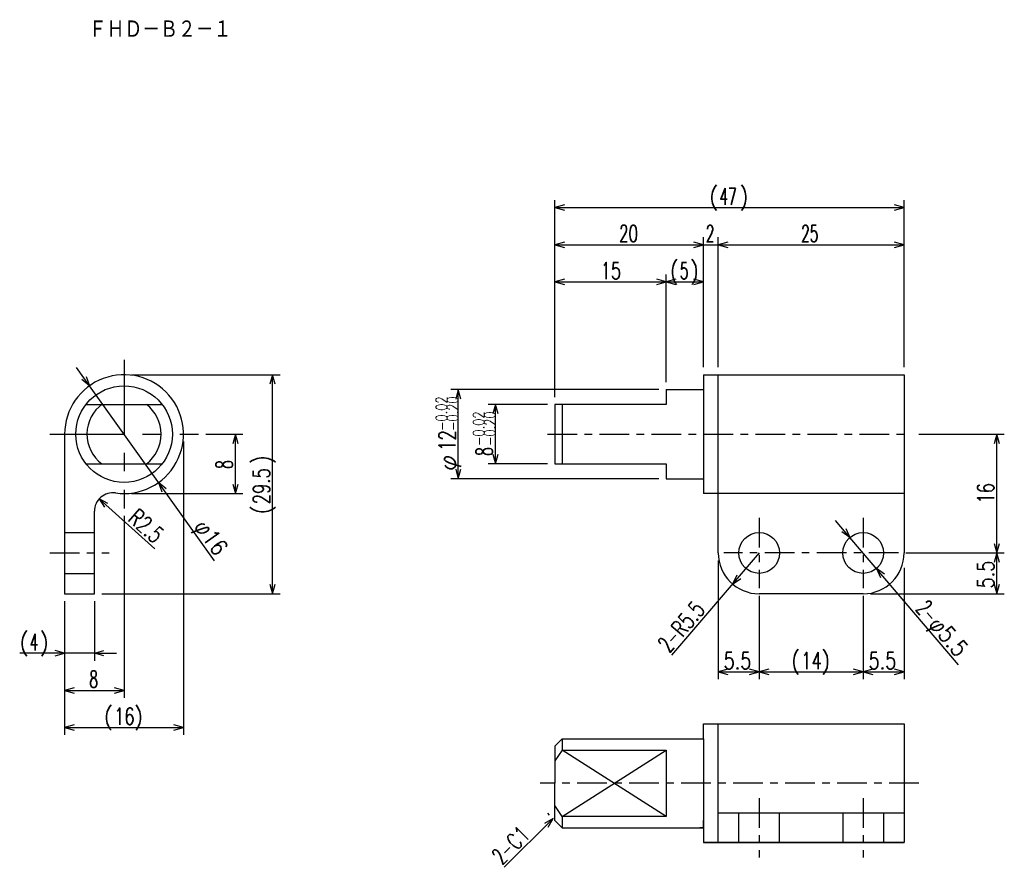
# Model space of a CAD drawing. Extents: x -42 to 90, y -60 to 55.
import ezdxf

# ---------------------------------------------------------------- set-up
doc = ezdxf.new("R2010")
doc.units = 0
doc.linetypes.add('CENTER', pattern=[7, 4, -1, 1, -1])
doc.linetypes.add('HIDDEN', pattern=[5, 4, -1])
doc.layers.get('0').update_dxf_attribs({"linetype": 'CONTINUOUS'})
for name, color, linetype in [('FIG_1', 7, 'CONTINUOUS'), ('FIG_2', 5, 'CENTER'), ('FIG_3', 5, 'HIDDEN'), ('FIG_4', 5, 'CONTINUOUS'), ('KIG_1', 5, 'CONTINUOUS'), ('SMP_1', 5, 'CONTINUOUS')]:
    doc.layers.add(name, color=color, linetype=linetype)
doc.styles.add('KANJI', font='TXT', dxfattribs={"bigfont": 'BIGFONT'})

# ---------------------------------------------------------------- blocks, each defined once
blk = doc.blocks.new('$$$KIGO_1')
at = {"layer": 'FIG_2'}
for p, q in [((-28, 2.8), (-28, -5.2)), ((-32, -1.2), (-24, -1.2))]:
    blk.add_line(p, q, dxfattribs=at)
blk = doc.blocks.new('$$$ARW_ARROW')
for p, q in [((0.428571, 0.119048), (0, 0)), ((0, 0), (0.428571, -0.119048))]:
    blk.add_line(p, q)
blk = doc.blocks.new('$$$ARW_SHAFT')
for p, q in [((0, 0), (0.428571, 0.119048)), ((0.428571, -0.119048), (0, 0)), ((0, 0), (1, 0))]:
    blk.add_line(p, q)

msp = doc.modelspace()

# ---------------------------------------------------------------- linework, layer by layer
at = {"layer": 'FIG_1'}
for p, q in [((50, 6.8), (77, 6.8)), ((50, 6.8), (50, -9.2)), ((52, -17.2), (52, 6.8)), ((77, 6.8), (77, -17.2)), ((45, 4.8), (45, 2.8)), ((45, 4.8), (50, 4.8)), ((-33.12, 2.8), (-22.88, 2.8)), ((45, 2.8), (30, 2.8)), ((30, 2.8), (30, -5.2)), ((31, 2.8), (31, -5.2)), ((-36, -1.2), (-36, -22.7)), ((-33.12, -5.2), (-22.88, -5.2)), ((30, -5.2), (45, -5.2)), ((45, -5.2), (45, -7.2)), ((45, -7.2), (50, -7.2)), ((77, -9.2), (50, -9.2)), ((-32, -22.7), (-32, -11.59)), ((-36, -22.7), (-32, -22.7)), ((71.5, -22.7), (57.5, -22.7)), ((50, -42.2), (50, -40.2)), ((50, -40.2), (77, -40.2)), ((52, -41.7), (52, -40.2)), ((77, -40.2), (77, -56.2)), ((31, -42.2), (30, -43.2)), ((31, -42.2), (50, -42.2)), ((31, -42.2), (31, -43.73)), ((50, -42.2), (50, -48.2)), ((52, -56.2), (52, -41.7)), ((30, -43.2), (30, -48.2)), ((31, -43.73), (30, -45.2)), ((31, -43.73), (45, -43.73)), ((45, -43.73), (45, -52.67)), ((30, -53.2), (30, -48.2)), ((30, -52.2), (30, -48.2)), ((50, -48.2), (50, -56.2)), ((31, -52.67), (30, -51.2)), ((45, -52.67), (31, -52.67)), ((31, -52.67), (31, -54.2)), ((52, -52.2), (77, -52.2)), ((31, -54.2), (30, -53.2)), ((31, -54.2), (50, -54.2)), ((50, -54.2), (49.5, -54.2)), ((50, -54.2), (50, -53.2)), ((50, -54.2), (50, -56.2)), ((50, -56.2), (77, -56.2)), ((77, -56.2), (50, -56.2))]:
    msp.add_line(p, q, dxfattribs=at)
for centre, radius in [((-28, -1.2), 6.5), ((57.5, -17.2), 2.75), ((71.5, -17.2), 2.75)]:
    msp.add_circle(centre, radius, dxfattribs=at)
for centre, radius, start, end in [((-28, -1.2), 8, 261.7868, 180), ((-28, -1.2), 5, 125.5377, 233.1301), ((-28, -1.2), 5, 306.8699, 53.1301), ((-29.5, -11.59), 2.5, 81.7868, 180), ((57.5, -17.2), 5.5, 180, 270), ((71.5, -17.2), 5.5, 270, 0)]:
    msp.add_arc(centre, radius, start, end, dxfattribs=at)
at = {"layer": 'FIG_2'}
for p, q in [((29, -1.2), (78, -1.2)), ((57.5, -12.45), (57.5, -21.95)), ((71.5, -12.45), (71.5, -21.95)), ((-38, -17.2), (-30, -17.2)), ((76.25, -17.2), (52.75, -17.2)), ((79, -48.2), (28, -48.2)), ((57.5, -50.2), (57.5, -58.2)), ((71.5, -50.2), (71.5, -58.2))]:
    msp.add_line(p, q, dxfattribs=at)
at = {"layer": 'FIG_3'}
for p, q in [((-36, -14.45), (-32, -14.45)), ((-36, -19.95), (-32, -19.95)), ((54.75, -56.2), (54.75, -52.2)), ((60.25, -56.2), (60.25, -52.2)), ((68.75, -52.2), (68.75, -56.2)), ((74.25, -52.2), (74.25, -56.2))]:
    msp.add_line(p, q, dxfattribs=at)
at = {"layer": 'FIG_4'}
for p, q in [((30, 3.8), (30, 30.3)), ((30, 29.3), (77, 29.3)), ((77, 7.8), (77, 30.3)), ((30, 3.8), (30, 25.3)), ((50, 7.8), (50, 25.3)), ((50, 7.8), (50, 25.3)), ((52, 7.8), (52, 25.3)), ((52, 7.8), (52, 25.3)), ((77, 7.8), (77, 25.3)), ((30, 24.3), (50, 24.3)), ((50, 24.3), (52, 24.3)), ((52, 24.3), (77, 24.3)), ((30, 3.8), (30, 20.3)), ((45, 5.8), (45, 20.3)), ((45, 5.8), (45, 20.3)), ((50, 7.8), (50, 20.3)), ((30, 19.3), (45, 19.3)), ((45, 19.3), (50, 19.3)), ((-27, 6.8), (-7, 6.8)), ((-8, -22.7), (-8, 6.8)), ((-15.81, -18.27), (-32.65, 5.31)), ((44, 4.8), (16, 4.8)), ((17, -7.2), (17, 4.8)), ((29, 2.8), (21, 2.8)), ((22, -5.2), (22, 2.8)), ((-17, -1.2), (-12, -1.2)), ((-13, -9.2), (-13, -1.2)), ((79, -1.2), (90.5, -1.2)), ((89.5, -17.2), (89.5, -1.2)), ((-20, -2.2), (-20, -41.7)), ((29, -5.2), (21, -5.2)), ((44, -7.2), (16, -7.2)), ((-27, -9.2), (-12, -9.2)), ((-31.37, -9.93), (-23.84, -16.65)), ((-28, -12.2), (-28, -36.7)), ((84.33, -32.24), (69.72, -15.11)), ((57.5, -17.2), (45.7, -30.97)), ((77.25, -17.2), (90.5, -17.2)), ((77.25, -17.2), (90.5, -17.2)), ((89.5, -22.7), (89.5, -17.2)), ((52, -18.2), (52, -34.2)), ((77, -19.2), (77, -34.2)), ((-36, -23.7), (-36, -31.7)), ((-36, -23.7), (-36, -36.7)), ((-36, -23.7), (-36, -41.7)), ((-32, -23.7), (-32, -31.7)), ((-31, -22.7), (-7, -22.7)), ((57.5, -22.95), (57.5, -34.2)), ((57.5, -22.95), (57.5, -34.2)), ((71.5, -22.95), (71.5, -34.2)), ((71.5, -22.95), (71.5, -34.2)), ((72.5, -22.7), (90.5, -22.7)), ((-32, -30.7), (-42.05, -30.7)), ((52, -33.2), (57.5, -33.2)), ((57.5, -33.2), (71.5, -33.2)), ((71.5, -33.2), (77, -33.2)), ((-36, -35.7), (-28, -35.7)), ((-36, -40.7), (-20, -40.7)), ((45, -52.67), (31, -43.73)), ((31, -52.67), (45, -43.73)), ((29.75, -52.95), (23.18, -59.52)), ((29.29, -52.49), (29.04, -52.24))]:
    msp.add_line(p, q, dxfattribs=at)

# ---------------------------------------------------------------- block references
at = {"layer": 'KIG_1', "xscale": 2.5, "yscale": 2.5, "zscale": 2.5}
msp.add_blockref('$$$KIGO_1', (42, 1.8), dxfattribs=at)
at = {"layer": 'SMP_1', "xscale": 3, "yscale": 3, "zscale": 2.5}
for name, p in [('$$$ARW_ARROW', (30, 29.3)), ('$$$ARW_ARROW', (30, 24.3)), ('$$$ARW_ARROW', (52, 24.3)), ('$$$ARW_ARROW', (30, 19.3)), ('$$$ARW_ARROW', (45, 19.3)), ('$$$ARW_SHAFT', (-32, -30.7)), ('$$$ARW_ARROW', (52, -33.2)), ('$$$ARW_ARROW', (57.5, -33.2)), ('$$$ARW_ARROW', (71.5, -33.2)), ('$$$ARW_ARROW', (-36, -35.7)), ('$$$ARW_ARROW', (-36, -40.7))]:
    msp.add_blockref(name, p, dxfattribs=at)
for name, p, rotation in [('$$$ARW_ARROW', (77, 29.3), 180), ('$$$ARW_ARROW', (50, 24.3), 180), ('$$$ARW_ARROW', (77, 24.3), 180), ('$$$ARW_ARROW', (45, 19.3), 180), ('$$$ARW_ARROW', (50, 19.3), 180), ('$$$ARW_SHAFT', (-32.65, 5.31), 125.537678), ('$$$ARW_ARROW', (-8, 6.8), 270), ('$$$ARW_ARROW', (17, 4.8), 270), ('$$$ARW_ARROW', (22, 2.8), 270), ('$$$ARW_ARROW', (-13, -1.2), 270), ('$$$ARW_ARROW', (89.5, -1.2), 270), ('$$$ARW_ARROW', (22, -5.2), 90), ('$$$ARW_ARROW', (17, -7.2), 90), ('$$$ARW_ARROW', (-23.35, -7.71), 305.5376779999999), ('$$$ARW_ARROW', (-13, -9.2), 90), ('$$$ARW_ARROW', (-31.37, -9.93), 318.257313), ('$$$ARW_SHAFT', (69.72, -15.11), 130.4656199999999), ('$$$ARW_ARROW', (89.5, -17.2), 90), ('$$$ARW_ARROW', (89.5, -17.2), 270), ('$$$ARW_ARROW', (73.28, -19.29), 310.4656199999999), ('$$$ARW_ARROW', (53.92, -21.38), 49.39870500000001), ('$$$ARW_ARROW', (-8, -22.7), 90), ('$$$ARW_ARROW', (89.5, -22.7), 90), ('$$$ARW_ARROW', (-36, -30.7), 180), ('$$$ARW_ARROW', (57.5, -33.2), 180), ('$$$ARW_ARROW', (71.5, -33.2), 180), ('$$$ARW_ARROW', (77, -33.2), 180), ('$$$ARW_ARROW', (-28, -35.7), 180), ('$$$ARW_ARROW', (-20, -40.7), 180), ('$$$ARW_ARROW', (29.75, -52.95), 225)]:
    msp.add_blockref(name, p, dxfattribs=dict(at, rotation=rotation))

# ---------------------------------------------------------------- texts
at = {"layer": 'SMP_1', "style": 'KANJI'}
for s, height, width, p in [('ＦＨＤ－Ｂ２－１', 2.5, 0.872727, (-32.75, 52.05)), ('(', 2.25, 0.9, (50.8, 29.68)), ('47', 2.25, 0.6, (52.15, 29.68)), (')', 2.25, 0.9, (54.85, 29.68)), ('20', 2.25, 0.654545, (38.65, 24.68)), ('2', 2.25, 0.6, (50.32, 24.68)), ('25', 2.25, 0.6, (63.15, 24.68)), ('15', 2.25, 0.72, (36.15, 19.68)), ('(', 2.25, 0.9, (45.47, 19.68)), ('5', 2.25, 0.6, (46.83, 19.68)), (')', 2.25, 0.9, (48.17, 19.68)), ('(', 2.25, 0.9, (-42.05, -30.32)), (')', 2.25, 0.9, (-39.35, -30.32)), ('4', 2.25, 0.6, (-40.7, -30.32)), ('(', 2.25, 0.9, (61.8, -32.82)), (')', 2.25, 0.9, (65.85, -32.82)), ('5.5', 2.25, 0.771429, (52.72, -32.82)), ('14', 2.25, 0.72, (63.15, -32.82)), ('5.5', 2.25, 0.771429, (72.23, -32.82)), ('8', 2.25, 0.6, (-32.67, -35.32)), ('(', 2.25, 0.9, (-30.7, -40.32)), ('16', 2.25, 0.72, (-29.35, -40.32)), (')', 2.25, 0.9, (-26.65, -40.32))]:
    msp.add_text(s, height=height, dxfattribs=dict(at, width=width)).set_placement(p)
for s, height, rotation, width, p in [('-0.02', 1.5, 90, 0.75, (15.49, -0.75)), ('-0.20', 1.5, 90, 0.75, (16.99, -0.75)), ('-0.02', 1.5, 90, 0.75, (20.49, -2.77)), ('-0.20', 1.5, 90, 0.75, (21.99, -2.77)), ('12', 2.25, 90, 0.72, (16.62, -3.45)), ('φ', 2.25, 90, 1.028571, (16.62, -6.15)), ('8', 2.25, 90, 0.6, (21.62, -4.12)), ('8', 2.25, 90, 0.6, (-13.38, -5.87)), (')', 2.25, 90, 0.9, (-8.38, -5.25)), ('29.5', 2.25, 90, 0.72, (-8.38, -10.65)), ('16', 2.25, 90, 0.72, (89.12, -10.55)), ('R2.5', 2.25, 318.2573, 0.72, (-27.61, -12.76)), ('(', 2.25, 90, 0.9, (-8.38, -12)), ('φ16', 2.25, 305.5377, 0.847059, (-18.63, -13.65)), ('5.5', 2.25, 90, 0.771429, (89.12, -21.97)), ('2-', 2.25, 310.4656, 0.6, (78.49, -24.81)), ('R5.5', 2.25, 49.3987, 0.72, (47.17, -28.67)), ('φ5.5', 2.25, 310.4656, 0.857143, (80.24, -26.86)), ('2-', 2.25, 49.3987, 0.6, (45.41, -30.72)), ('C1', 2.25, 45, 0.72, (24.82, -57.34)), ('2-', 2.25, 45, 0.6, (22.91, -59.25))]:
    msp.add_text(s, height=height, rotation=rotation, dxfattribs=dict(at, width=width)).set_placement(p)

doc.saveas('drawing.dxf')
